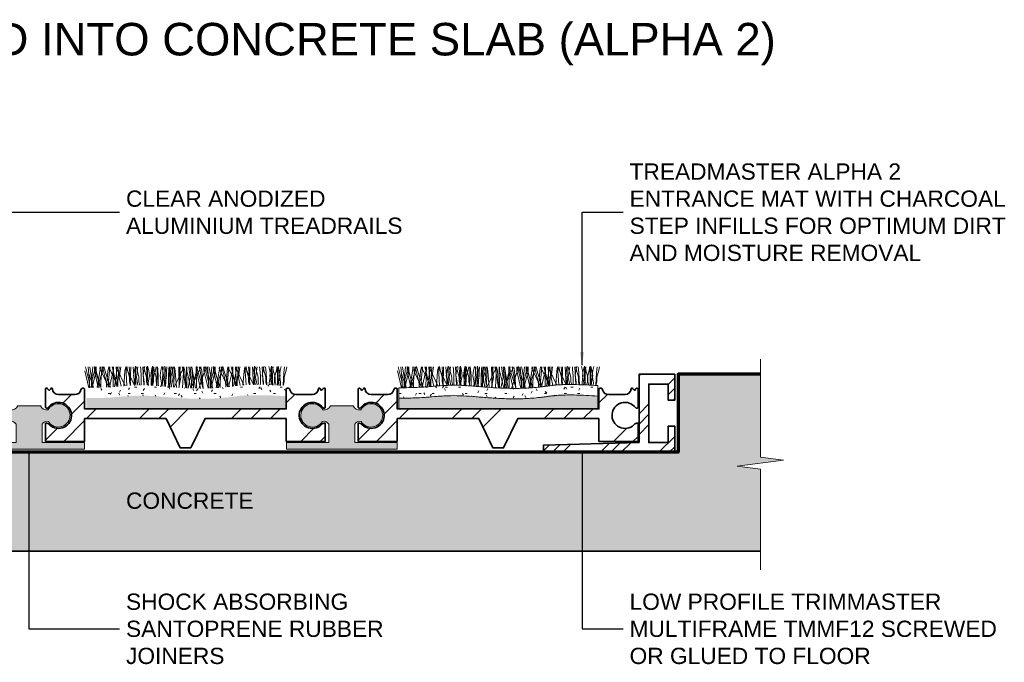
# Model space of a CAD drawing. Header units: millimetres. Extents: x -119 to 126, y -35 to 67.
# Tile 2 of 2: x -26 to 126, y -32 to 67. Entities that reach past the tile are written whole.
import ezdxf

# ---------------------------------------------------------------- set-up
doc = ezdxf.new("R2010")
doc.units = ezdxf.units.MM
for name, color, linetype, lineweight in [('FS-DETAIL', 3, 'Continuous', 35), ('FS-DETAIL-HATCH', 253, 'Continuous', 13), ('FS-DETAIL-THIN', 8, 'Continuous', 18), ('FS-DETAIL-WIDE', 4, 'Continuous', 70), ('FS-TEXT', 7, 'Continuous', 25)]:
    doc.layers.add(name, color=color, linetype=linetype, lineweight=lineweight)
doc.styles.add('Arial', font='arial.ttf', dxfattribs={"height": 2.5})
doc.dimstyles.new('Diagonal_2.5mm Arial$7', dxfattribs={"dimtxt": 2.5, "dimasz": 2, "dimexe": 2.5, "dimexo": 5, "dimgap": 1, "dimtad": 0, "dimzin": 0, "dimdsep": 46, "dimtxsty": 'Arial', "dimcen": 2, "dimdle": 4, "dimclrd": 1, "dimclre": 256, "dimclrt": 7, "dimaunit": 1, "dimadec": 0, "dimazin": 0, "dimtfac": 1, "dimtix": 1, "dimtmove": 2, "dimatfit": 3, "dimfxl": 1, "dimtvp": 1, "dimtolj": 1, "dimtzin": 0, "dimarcsym": 0})
pattern_1 = [(0, (-1470.8848, -3314.3354), (4.064, 1.016), [0.335, -2.713, 0.335, -2.713, -16.256]), (0, (-1470.8848, -3314.3354), (4.064, 1.016), [-6.096, 0.335, -5.761, 0.335, -2.713, -7.112]), (0, (-1470.8848, -3314.3354), (4.064, 1.016), [-15.24, 0.335, -1.697, 0.335, -4.745]), (120, (-1469.3608, -3313.8274), (-2.9118818, 3.01152724), [0.335, -2.713, 0.335, -2.713, -16.256]), (120, (-1469.3608, -3313.8274), (-2.9118818, 3.01152724), [-6.096, 0.335, -5.761, 0.335, -2.713, -7.112]), (120, (-1469.3608, -3313.8274), (-2.9118818, 3.01152724), [-15.24, 0.335, -1.697, 0.335, -4.745]), (240, (-1468.8528, -3311.7954), (-1.1521182, -4.02752724), [0.335, -2.713, 0.335, -2.713, -16.256]), (240, (-1468.8528, -3311.7954), (-1.1521182, -4.02752724), [-6.096, 0.335, -5.761, 0.335, -2.713, -7.112]), (240, (-1468.8528, -3311.7954), (-1.1521182, -4.02752724), [-15.24, 0.335, -1.697, 0.335, -4.745])]

# ---------------------------------------------------------------- blocks, each defined once
blk = doc.blocks.new('CARPET-H-PROFILE-ALPHA')
at = {"layer": 'FS-DETAIL-HATCH'}
for p, q in [((-43.85, -56.38), (-44.46, -53.77)), ((-43.78, -55.42), (-44.36, -53.15)), ((-43.73, -55.42), (-43.93, -53.15)), ((-43.13, -56.37), (-43.86, -54.18)), ((-43.63, -53.51), (-43.71, -53.15)), ((-43.15, -56.37), (-43.63, -53.51)), ((-43.44, -55.42), (-43.24, -53.15)), ((-43.39, -55.42), (-42.82, -53.15)), ((-43.32, -56.37), (-42.72, -53.77)), ((-42.99, -53.77), (-42.99, -53.14)), ((-42.69, -54.18), (-42.99, -53.14)), ((-42.39, -56.36), (-42.99, -53.77)), ((-42.32, -55.42), (-42.89, -53.15)), ((-42.72, -53.77), (-42.72, -53.15)), ((-41.97, -56.35), (-42.69, -54.18)), ((-42.58, -56.36), (-41.86, -54.18)), ((-42.56, -56.36), (-42.08, -53.51)), ((-42.13, -53.4), (-42.09, -53.15)), ((-40.82, -56.21), (-42.13, -53.4)), ((-42.08, -53.51), (-42, -53.15)), ((-41.98, -55.42), (-41.78, -53.15)), ((-41.86, -54.18), (-41.54, -53.1)), ((-41.16, -55.42), (-41.73, -53.15)), ((-41.23, -54.18), (-41.54, -53.1)), ((-40.53, -56.28), (-41.23, -54.18)), ((-41.12, -56.31), (-40.92, -53.81)), ((-40.92, -53.81), (-40.79, -53.15)), ((-40.82, -55.42), (-40.62, -53.15)), ((-40.68, -56.29), (-40.09, -53.77)), ((-40.67, -53.4), (-40.63, -53.15)), ((-39.36, -56.19), (-40.67, -53.4)), ((-39.69, -55.42), (-40.27, -53.15)), ((-40.09, -53.77), (-40.09, -53.15)), ((-40.03, -53.15), (-40.09, -56.25)), ((-39.91, -56.23), (-39.46, -53.51)), ((-39.44, -56.2), (-39.63, -53.15)), ((-39.51, -53.4), (-39.47, -53.15)), ((-38.24, -56.1), (-39.51, -53.4)), ((-39.46, -53.51), (-39.37, -53.15)), ((-39.36, -55.42), (-39.16, -53.15)), ((-39.16, -54.82), (-38.93, -53.15)), ((-38.48, -56.12), (-38.29, -53.81)), ((-38.29, -53.81), (-38.17, -53.16)), ((-37.99, -56.08), (-38.17, -53.16)), ((-38.04, -53.4), (-38, -53.13)), ((-36.82, -56.02), (-38.04, -53.4)), ((-37.89, -53.66), (-38, -53.13)), ((-37.59, -54.78), (-37.89, -53.66)), ((-37.62, -53.15), (-37.54, -54.11)), ((-37.54, -54.11), (-37.43, -55.91)), ((-37.4, -53.15), (-37.46, -56.05)), ((-36.83, -56.02), (-37.01, -53.15)), ((-36.96, -54.56), (-36.84, -53.73)), ((-36.84, -53.73), (-36.68, -53.08)), ((-36.68, -53.43), (-36.68, -53.08)), ((-36.68, -54.75), (-36.68, -53.43)), ((-36.53, -54.82), (-36.31, -53.15)), ((-36.43, -53.66), (-36.53, -53.15)), ((-36.13, -54.78), (-36.43, -53.66)), ((-35.91, -53.15), (-35.86, -53.55)), ((-35.86, -53.55), (-35.78, -54.6)), ((-35.37, -56), (-35.54, -53.15)), ((-35.49, -54.56), (-35.38, -53.73)), ((-35.38, -53.73), (-35.23, -53.13)), ((-35.27, -53.66), (-35.37, -53.15)), ((-34.97, -54.78), (-35.27, -53.66)), ((-34.99, -53.15), (-34.92, -54.11)), ((-34.92, -54.11), (-34.81, -55.91)), ((-34.64, -53.73), (-34.8, -53.08)), ((-34.8, -53.43), (-34.8, -53.08)), ((-34.8, -54.75), (-34.8, -53.43)), ((-34.52, -54.56), (-34.64, -53.73)), ((-34.33, -54.56), (-34.22, -53.73)), ((-34.16, -53.55), (-34.24, -54.6)), ((-34.22, -53.73), (-34.06, -53.08)), ((-34.11, -53.15), (-34.16, -53.55)), ((-34.06, -53.43), (-34.06, -53.08)), ((-34.06, -54.75), (-34.06, -53.43)), ((-33.94, -54.11), (-34.05, -55.91)), ((-33.87, -53.15), (-33.94, -54.11)), ((-33.81, -53.66), (-33.91, -53.15)), ((-33.89, -54.78), (-33.59, -53.66)), ((-33.51, -54.78), (-33.81, -53.66)), ((-33.59, -53.66), (-33.48, -53.15)), ((-33.34, -53.43), (-33.34, -53.15)), ((-33.34, -54.75), (-33.34, -53.43)), ((-33.28, -53.15), (-33.23, -53.55)), ((-33.23, -53.55), (-33.16, -54.6)), ((-32.87, -54.56), (-32.76, -53.73)), ((-32.76, -53.73), (-32.61, -53.13)), ((-32.48, -54.11), (-32.59, -55.91)), ((-32.33, -54.82), (-32.55, -53.15)), ((-32.4, -53.15), (-32.48, -54.11)), ((-32.01, -53.73), (-32.18, -53.08)), ((-32.18, -53.43), (-32.18, -53.08)), ((-32.18, -54.75), (-32.18, -53.43)), ((-32.04, -56.2), (-31.85, -53.15)), ((-31.9, -54.56), (-32.01, -53.73)), ((-31.54, -53.55), (-31.61, -54.6)), ((-31.49, -53.15), (-31.54, -53.55)), ((-31.45, -53.15), (-31.39, -56.25)), ((-31.31, -54.11), (-31.43, -55.91)), ((-31.24, -53.15), (-31.31, -54.11)), ((-31.26, -54.78), (-30.96, -53.66)), ((-30.86, -54.82), (-31.08, -53.15)), ((-30.96, -53.66), (-30.86, -53.15)), ((-30.71, -53.43), (-30.71, -53.15)), ((-30.71, -54.75), (-30.71, -53.43)), ((-30.56, -53.81), (-30.69, -53.15)), ((-30.66, -56.21), (-29.35, -53.4)), ((-30.36, -56.33), (-30.56, -53.81)), ((-29.99, -53.15), (-29.93, -56.25)), ((-29.85, -54.11), (-29.96, -55.91)), ((-29.7, -54.82), (-29.92, -53.15)), ((-29.78, -53.15), (-29.85, -54.11)), ((-29.4, -53.51), (-29.48, -53.15)), ((-29.42, -56.36), (-29.23, -53.16)), ((-28.92, -56.42), (-29.4, -53.51)), ((-29.35, -53.4), (-29.39, -53.15)), ((-29.1, -53.81), (-29.23, -53.16)), ((-28.89, -56.42), (-29.1, -53.81)), ((-28.83, -53.15), (-28.76, -56.25)), ((-28.76, -53.77), (-28.76, -53.15)), ((-28.14, -56.45), (-28.76, -53.77)), ((-28.24, -54.82), (-28.46, -53.15)), ((-28.04, -55.42), (-28.24, -53.15)), ((-27.94, -53.81), (-28.07, -53.15)), ((-28.04, -56.21), (-26.72, -53.4)), ((-27.94, -53.51), (-28.02, -53.15)), ((-27.45, -56.43), (-27.94, -53.51)), ((-27.73, -56.46), (-27.94, -53.81)), ((-27.7, -55.42), (-27.12, -53.15)), ((-27.36, -53.15), (-27.3, -56.25)), ((-27.3, -53.77), (-27.3, -53.14)), ((-27, -54.18), (-27.3, -53.14)), ((-26.67, -56.48), (-27.3, -53.77)), ((-26.24, -56.48), (-27, -54.18)), ((-26.93, -56.48), (-26.16, -54.18)), ((-26.78, -53.51), (-26.86, -53.15)), ((-26.29, -56.43), (-26.78, -53.51)), ((-26.72, -53.4), (-26.77, -53.15)), ((-26.48, -53.81), (-26.6, -53.15)), ((-26.26, -56.48), (-26.48, -53.81)), ((-26.16, -54.18), (-25.85, -53.1)), ((-26.14, -53.77), (-26.14, -53.15)), ((-25.51, -56.47), (-26.14, -53.77)), ((-25.46, -55.42), (-26.04, -53.15)), ((-25.54, -54.18), (-25.85, -53.1)), ((-25.41, -55.42), (-25.61, -53.15)), ((-24.79, -56.44), (-25.54, -54.18)), ((-25.31, -53.51), (-25.39, -53.15)), ((-24.83, -56.43), (-25.31, -53.51)), ((-25.13, -55.42), (-24.93, -53.15)), ((-25.07, -55.42), (-24.5, -53.15)), ((-25.02, -56.45), (-24.4, -53.77)), ((-24.68, -53.77), (-24.68, -53.14)), ((-24.38, -54.18), (-24.68, -53.14)), ((-24.06, -56.4), (-24.68, -53.77)), ((-24, -55.42), (-24.58, -53.15)), ((-24.4, -53.77), (-24.4, -53.15)), ((-23.65, -56.37), (-24.38, -54.18)), ((-24.28, -56.41), (-23.54, -54.18)), ((-24.25, -56.41), (-23.76, -53.51)), ((-23.81, -53.4), (-23.77, -53.15)), ((-22.5, -56.21), (-23.81, -53.4)), ((-23.76, -53.51), (-23.68, -53.15)), ((-23.66, -55.42), (-23.46, -53.15)), ((-23.54, -54.18), (-23.22, -53.1)), ((-22.84, -55.42), (-23.41, -53.15)), ((-22.91, -54.18), (-23.22, -53.1)), ((-22.23, -56.23), (-22.91, -54.18)), ((-22.8, -56.29), (-22.6, -53.81)), ((-22.6, -53.81), (-22.47, -53.15)), ((-22.5, -55.42), (-22.3, -53.15)), ((-22.35, -53.4), (-22.31, -53.15)), ((-22.35, -56.24), (-21.77, -53.77)), ((-21.1, -56.08), (-22.33, -53.45)), ((-21.38, -55.42), (-21.95, -53.15)), ((-21.77, -53.77), (-21.77, -53.15)), ((-21.71, -53.15), (-21.77, -56.17)), ((-21.58, -56.15), (-21.14, -53.51)), ((-21.13, -56.09), (-21.31, -53.15)), ((-21.19, -53.4), (-21.15, -53.15)), ((-19.99, -55.97), (-21.19, -53.4)), ((-21.14, -53.51), (-21.05, -53.15)), ((-21.04, -55.42), (-20.84, -53.15)), ((-20.84, -54.82), (-20.62, -53.15)), ((-20.15, -55.99), (-19.97, -53.81)), ((-19.97, -53.81), (-19.85, -53.16)), ((-19.68, -55.95), (-19.85, -53.16)), ((-19.73, -53.4), (-19.68, -53.13)), ((-18.55, -55.91), (-19.73, -53.4)), ((-19.58, -53.66), (-19.68, -53.13)), ((-19.28, -54.78), (-19.58, -53.66)), ((-19.3, -53.15), (-19.22, -54.11)), ((-19.22, -54.11), (-19.11, -55.91)), ((-19.09, -53.15), (-19.14, -55.91)), ((-18.52, -55.91), (-18.69, -53.15)), ((-18.64, -54.56), (-18.53, -53.73)), ((-18.53, -53.73), (-18.36, -53.08)), ((-18.36, -53.43), (-18.36, -53.08)), ((-18.36, -54.75), (-18.36, -53.43)), ((-18.11, -53.66), (-18.22, -53.15)), ((-18.21, -54.82), (-17.99, -53.15)), ((-17.81, -54.78), (-18.11, -53.66)), ((-17.59, -53.15), (-17.54, -53.55)), ((-17.54, -53.55), (-17.46, -54.6)), ((-17.05, -55.9), (-17.22, -53.15)), ((-17.18, -54.56), (-17.06, -53.73)), ((-17.06, -53.73), (-16.91, -53.13)), ((-16.95, -53.66), (-17.05, -53.15)), ((-16.65, -54.78), (-16.95, -53.66)), ((-16.67, -53.15), (-16.6, -54.11)), ((-16.6, -54.11), (-16.49, -55.91)), ((-16.03, -53.73), (-16.18, -53.13)), ((-15.92, -54.56), (-16.03, -53.73)), ((-16.01, -54.56), (-15.9, -53.73)), ((-15.9, -53.73), (-15.74, -53.08)), ((-15.74, -53.43), (-15.74, -53.08)), ((-15.74, -54.75), (-15.74, -53.43)), ((-15.55, -53.55), (-15.63, -54.6)), ((-15.49, -53.66), (-15.59, -53.15)), ((-15.5, -53.15), (-15.55, -53.55)), ((-15.19, -54.78), (-15.49, -53.66)), ((-15.28, -54.78), (-14.98, -53.66)), ((-14.98, -53.66), (-14.88, -53.15)), ((-14.96, -53.15), (-14.91, -53.55)), ((-14.91, -53.55), (-14.84, -54.6)), ((-14.73, -53.43), (-14.73, -53.08)), ((-14.57, -53.73), (-14.73, -53.08)), ((-14.73, -54.75), (-14.73, -53.43)), ((-14.45, -54.56), (-14.57, -53.73)), ((-14.55, -54.56), (-14.44, -53.73)), ((-14.44, -53.73), (-14.29, -53.13)), ((-13.87, -54.11), (-13.98, -55.91)), ((-13.79, -53.15), (-13.87, -54.11)), ((-13.82, -54.78), (-13.52, -53.66)), ((-13.52, -53.66), (-13.41, -53.15)), ((-43.7, -56.38), (-43.78, -55.42)), ((-43.73, -56.38), (-43.73, -55.42)), ((-43.48, -56.37), (-43.39, -55.42)), ((-43.44, -56.37), (-43.44, -55.42)), ((-42.24, -56.36), (-42.32, -55.42)), ((-41.98, -56.35), (-41.98, -55.42)), ((-41.08, -56.31), (-41.16, -55.42)), ((-40.82, -56.3), (-40.82, -55.42)), ((-39.62, -56.21), (-39.69, -55.42)), ((-39.36, -56.19), (-39.36, -55.42)), ((-38.88, -56.15), (-39.16, -54.82)), ((-37.59, -55.46), (-37.59, -54.78)), ((-37.43, -56.05), (-37.59, -55.46)), ((-37.43, -55.91), (-37.44, -56.05)), ((-36.84, -55.08), (-36.96, -54.56)), ((-36.77, -55.61), (-36.84, -55.08)), ((-36.81, -56.02), (-36.77, -55.61)), ((-36.6, -56.01), (-36.68, -54.75)), ((-36.29, -56.01), (-36.53, -54.82)), ((-36.13, -55.46), (-36.13, -54.78)), ((-35.98, -56), (-36.13, -55.46)), ((-35.78, -54.6), (-35.78, -55.8)), ((-35.78, -55.8), (-35.78, -56)), ((-35.38, -55.08), (-35.49, -54.56)), ((-35.31, -55.61), (-35.38, -55.08)), ((-35.34, -56), (-35.31, -55.61)), ((-34.97, -55.46), (-34.97, -54.78)), ((-34.81, -56.01), (-34.97, -55.46)), ((-34.88, -56.01), (-34.8, -54.75)), ((-34.81, -55.91), (-34.81, -56.01)), ((-34.71, -55.61), (-34.64, -55.08)), ((-34.67, -56.02), (-34.71, -55.61)), ((-34.64, -55.08), (-34.52, -54.56)), ((-34.22, -55.08), (-34.33, -54.56)), ((-34.24, -54.6), (-34.24, -55.8)), ((-34.24, -55.8), (-34.24, -56.04)), ((-34.14, -55.61), (-34.22, -55.08)), ((-34.18, -56.04), (-34.14, -55.61)), ((-33.98, -56.05), (-34.06, -54.75)), ((-34.05, -56.05), (-33.89, -55.46)), ((-34.05, -55.91), (-34.04, -56.05)), ((-33.89, -55.46), (-33.89, -54.78)), ((-33.51, -55.46), (-33.51, -54.78)), ((-33.33, -56.1), (-33.51, -55.46)), ((-33.42, -56.09), (-33.34, -54.75)), ((-33.16, -54.6), (-33.16, -55.8)), ((-33.16, -55.8), (-33.15, -56.11)), ((-32.76, -55.08), (-32.87, -54.56)), ((-32.68, -55.61), (-32.76, -55.08)), ((-32.73, -56.14), (-32.68, -55.61)), ((-32.6, -56.15), (-32.33, -54.82)), ((-32.59, -55.91), (-32.57, -56.15)), ((-32.26, -56.18), (-32.18, -54.75)), ((-32.09, -55.61), (-32.01, -55.08)), ((-32.03, -56.2), (-32.09, -55.61)), ((-32.01, -55.08), (-31.9, -54.56)), ((-31.61, -55.8), (-31.62, -56.23)), ((-31.61, -54.6), (-31.61, -55.8)), ((-31.48, -56.24), (-31.26, -55.46)), ((-31.43, -55.91), (-31.4, -56.25)), ((-31.26, -55.46), (-31.26, -54.78)), ((-31.16, -56.27), (-30.86, -54.82)), ((-30.81, -56.3), (-30.71, -54.75)), ((-30.02, -56.35), (-29.7, -54.82)), ((-29.96, -55.91), (-29.93, -56.36)), ((-28.57, -56.44), (-28.24, -54.82)), ((-28.04, -56.45), (-28.04, -55.42)), ((-27.79, -56.46), (-27.7, -55.42)), ((-25.37, -56.46), (-25.46, -55.42)), ((-25.41, -56.46), (-25.41, -55.42)), ((-25.17, -56.46), (-25.07, -55.42)), ((-25.13, -56.46), (-25.13, -55.42)), ((-23.92, -56.39), (-24, -55.42)), ((-23.66, -56.37), (-23.66, -55.42)), ((-22.76, -56.29), (-22.84, -55.42)), ((-22.5, -56.26), (-22.5, -55.42)), ((-21.31, -56.11), (-21.38, -55.42)), ((-21.04, -56.08), (-21.04, -55.42)), ((-20.59, -56.02), (-20.84, -54.82)), ((-19.28, -55.46), (-19.28, -54.78)), ((-19.15, -55.91), (-19.28, -55.46)), ((-18.53, -55.08), (-18.64, -54.56)), ((-18.45, -55.61), (-18.53, -55.08)), ((-18.48, -55.91), (-18.45, -55.61)), ((-18.29, -55.91), (-18.36, -54.75)), ((-17.99, -55.91), (-18.21, -54.82)), ((-17.81, -55.46), (-17.81, -54.78)), ((-17.69, -55.9), (-17.81, -55.46)), ((-17.46, -54.6), (-17.46, -55.8)), ((-17.46, -55.8), (-17.46, -55.9)), ((-17.06, -55.08), (-17.18, -54.56)), ((-16.99, -55.61), (-17.06, -55.08)), ((-17.01, -55.9), (-16.99, -55.61)), ((-16.65, -55.46), (-16.65, -54.78)), ((-16.52, -55.92), (-16.65, -55.46)), ((-16.49, -55.91), (-16.49, -55.92)), ((-16.1, -55.61), (-16.03, -55.08)), ((-16.07, -55.94), (-16.1, -55.61)), ((-16.03, -55.08), (-15.92, -54.56)), ((-15.9, -55.08), (-16.01, -54.56)), ((-15.83, -55.61), (-15.9, -55.08)), ((-15.86, -55.95), (-15.83, -55.61)), ((-15.66, -55.96), (-15.74, -54.75)), ((-15.63, -54.6), (-15.63, -55.8)), ((-15.63, -55.8), (-15.63, -55.97)), ((-15.42, -55.98), (-15.28, -55.46)), ((-15.28, -55.46), (-15.28, -54.78)), ((-15.19, -55.46), (-15.19, -54.78)), ((-15.04, -56), (-15.19, -55.46)), ((-14.84, -54.6), (-14.84, -55.8)), ((-14.84, -55.8), (-14.83, -56.01)), ((-14.8, -56.01), (-14.73, -54.75)), ((-14.64, -55.61), (-14.57, -55.08)), ((-14.6, -56.02), (-14.64, -55.61)), ((-14.57, -55.08), (-14.45, -54.56)), ((-14.44, -55.08), (-14.55, -54.56)), ((-14.36, -55.61), (-14.44, -55.08)), ((-14.4, -56.03), (-14.36, -55.61)), ((-13.98, -56.05), (-13.82, -55.46)), ((-13.98, -55.91), (-13.97, -56.05)), ((-13.82, -55.46), (-13.82, -54.78)), ((-40.82, -56.3), (-40.82, -56.21)), ((-30.66, -56.31), (-30.66, -56.21)), ((-29.93, -56.25), (-29.93, -56.36)), ((-29.43, -56.39), (-29.42, -56.36)), ((-28.76, -56.25), (-28.77, -56.43)), ((-28.04, -56.45), (-28.04, -56.21)), ((-27.46, -56.47), (-27.45, -56.43)), ((-27.3, -56.25), (-27.31, -56.47)), ((-26.3, -56.48), (-26.29, -56.43)), ((-22.5, -56.26), (-22.5, -56.21))]:
    blk.add_line(p, q, dxfattribs=at)

msp = doc.modelspace()

# ---------------------------------------------------------------- hatches: boundary and pattern name
at = {"layer": 'FS-DETAIL-HATCH'}
h = msp.add_hatch(dxfattribs=at)
h.set_pattern_fill('FP_2', color=256, style=0, pattern_type=2)
h.set_pattern_definition([(50, (-1470.885, -3314.3354), (7.174375, -0.628683), [0.75, -8.25]), (100.45, (-1470.285, -3314.3884), (5.785598, 6.893719), [0.64, -7.01]), (46.18, (-1470.885, -3312.335), (10.672662, -1.655812), [1.125, -12.375]), (96.64, (-1469.995, -3312.475), (9.346212, 9.742055), [0.956, -10.517]), (351.184, (-1470.885, -3312.335), (9.346443, 9.74164), [0.9, -9.9]), (21, (-1469.885, -3312.8354), (5.969341, -4.026198), [0.75, -8.25]), (326, (-1469.885, -3312.8354), (2.432792, 7.2513), [0.6, -6.6]), (71.451, (-1469.388, -3313.1704), (8.402601, 3.225564), [0.637, -7.011]), (37.5, (-1470.8848, -3314.3354), (0.1215986, 3.3289385), [0.025, -6.52, 0.025, -6.7, -6.65]), (37.5, (-1470.8848, -3314.3354), (0.1215986, 3.3289385), [-13.27, 0.025, -6.625]), (7.5, (-1470.8848, -3314.3354), (2.6306954, 3.944117), [0.025, -3.82, 0.025, -6.37, -2.55]), (7.5, (-1470.8848, -3314.3354), (2.6306954, 3.944117), [-10.24, 0.025, -2.525]), (327.5, (-1473.1148, -3314.3354), (5.337887, -0.2253338), [0.025, -2.5, 0.025, -7.8, -10.375]), (327.5, (-1473.1148, -3314.3354), (5.337887, -0.2253338), [-10.35, 0.025, -10.35]), (317.5, (-1474.115, -3314.3354), (5.831567, 1.00132), [0.025, -3.25, 0.025, -5.18, -7.375]), (317.5, (-1474.115, -3314.3354), (5.831567, 1.00132), [-8.48, 0.025, -7.35])])
h.paths.add_polyline_path([(38.432, -15.224), (88.344, -15.224), (88.344, -2.593), (84.789, -2.141), (91.9, -1.238), (88.344, -0.786), (88.344, 11.984), (75.571, 11.984), (75.571, 0), (75.188, 0), (75.188, -0.016), (54.988, -0.016), (54.988, 0), (-55.019, 0), (-55.019, -0.016), (-75.219, -0.016), (-75.219, 0), (-75.528, 0), (-75.528, 11.984), (-90.88, 11.984), (-90.88, -0.786), (-87.325, -1.238), (-94.436, -2.141), (-90.88, -2.593), (-90.88, -15.224), (1.234, -15.224)])
h = msp.add_hatch(dxfattribs=at)
h.set_pattern_fill('FP_3', color=256, style=0, pattern_type=2)
h.set_pattern_definition([(45, (-1470.885, -3314.3354), (-4.490128, 4.490128), []), (45, (-1469.298, -3314.3354), (9e-16, 8.980256), []), (45, (-1472.472, -3314.3354), (9e-16, 8.980256), [])])
h.paths.add_polyline_path([(54.988, -0.016), (75.188, -0.016), (75.188, 3.984), (74.188, 3.984), (74.188, 1.484), (71.188, 1.484), (71.188, 10.484), (74.188, 10.484), (74.188, 7.984), (75.188, 7.984), (75.188, 11.984), (69.688, 11.984), (69.688, 1.503), (54.988, 1.058)], flags=0)
at = {"layer": 'FS-DETAIL-HATCH', "lineweight": 18}
h = msp.add_hatch(dxfattribs=at)
h.set_pattern_fill('FP_1', color=256, style=0, pattern_type=2)
h.set_pattern_definition([(45, (-1489.888, -3330.254), (14.142136, -9e-16), [20, 0]), (45, (-1486.888, -3330.254), (14.142136, -9e-16), [20, 0]), (45, (-1483.888, -3330.254), (14.142136, -9e-16), [20, 0])])
h.paths.add_polyline_path([(0.798, 0.659), (2.985, 5.159), (15.467, 5.159), (15.467, 1.659), (21.467, 1.659), (21.467, 4.459), (21.326, 4.476), (21.185, 4.458), (21.053, 4.405), (20.939, 4.322), (20.848, 4.213), (20.439, 3.911), (19.968, 3.723), (19.464, 3.659), (18.96, 3.724), (18.489, 3.914), (18.082, 4.217), (17.763, 4.612), (17.554, 5.075), (17.469, 5.575), (17.512, 6.081), (17.681, 6.56), (17.965, 6.98), (18.347, 7.316), (18.8, 7.545), (19.296, 7.652), (19.803, 7.631), (20.289, 7.482), (20.722, 7.216), (21.16, 6.775), (21.215, 6.755), (21.272, 6.749), (21.33, 6.758), (21.383, 6.78), (21.43, 6.814), (21.467, 6.859), (21.467, 9.759), (21.409, 9.825), (21.328, 9.856), (21.241, 9.846), (21.202, 9.825), (20.9, 9.489), (20.628, 9.823), (20.559, 9.848), (20.486, 9.836), (20.455, 9.817), (20.412, 9.757), (20.374, 9.52), (20.276, 9.3), (20.124, 9.113), (19.93, 8.972), (19.706, 8.885), (19.467, 8.859), (16.955, 8.859), (16.744, 8.878), (16.543, 8.944), (16.361, 9.052), (16.208, 9.199), (16.091, 9.376), (15.963, 9.726), (15.908, 9.787), (15.841, 9.832), (15.764, 9.858), (15.683, 9.864), (15.603, 9.849), (15.529, 9.815), (15.467, 9.763), (15.467, 6.659), (-15.533, 6.659), (-15.533, 9.763), (-15.596, 9.815), (-15.669, 9.849), (-15.749, 9.864), (-15.83, 9.858), (-15.907, 9.832), (-15.975, 9.787), (-16.029, 9.726), (-16.069, 9.642), (-16.084, 9.575), (-16.158, 9.376), (-16.274, 9.199), (-16.427, 9.052), (-16.609, 8.944), (-16.811, 8.878), (-17.022, 8.859), (-19.533, 8.859), (-19.772, 8.885), (-19.996, 8.972), (-20.191, 9.113), (-20.342, 9.3), (-20.44, 9.52), (-20.478, 9.757), (-20.521, 9.817), (-20.588, 9.847), (-20.662, 9.84), (-20.694, 9.823), (-20.966, 9.489), (-21.269, 9.825), (-21.35, 9.856), (-21.437, 9.846), (-21.476, 9.825), (-21.533, 9.759), (-21.533, 6.859), (-21.496, 6.814), (-21.45, 6.78), (-21.396, 6.758), (-21.339, 6.749), (-21.257, 6.764), (-21.227, 6.775), (-21.158, 6.83), (-21.128, 6.862), (-20.788, 7.216), (-20.355, 7.482), (-19.87, 7.631), (-19.363, 7.652), (-18.866, 7.545), (-18.404, 7.308), (-18.032, 6.98), (-17.747, 6.56), (-17.578, 6.081), (-17.535, 5.575), (-17.621, 5.075), (-17.829, 4.612), (-18.148, 4.217), (-18.556, 3.914), (-19.027, 3.724), (-19.53, 3.659), (-20.034, 3.723), (-20.522, 3.923), (-20.914, 4.213), (-21.005, 4.322), (-21.158, 4.42), (-21.252, 4.458), (-21.392, 4.476), (-21.533, 4.459), (-21.533, 1.659), (-15.533, 1.659), (-15.533, 5.159), (-3.015, 5.159), (-0.828, 0.659)], flags=0)
at = {"layer": 'FS-DETAIL-HATCH'}
h = msp.add_hatch(dxfattribs=at)
h.set_pattern_fill('FP_4', color=256, style=0, pattern_type=2)
h.set_pattern_definition(pattern_1)
h.paths.add_polyline_path([(2.639, 8.208), (3.798, 8.232), (4.946, 8.292), (6.075, 8.387), (7.175, 8.516), (8.31, 8.667), (9.798, 8.781), (12.006, 8.79), (15.303, 8.628), (15.303, 10.232), (12.006, 10.394), (9.798, 10.384), (8.31, 10.271), (7.175, 10.12), (6.075, 9.99), (4.946, 9.895), (3.798, 9.835), (2.639, 9.811), (1.234, 9.83), (0.333, 9.861), (-0.79, 9.922), (-2.927, 10.084), (-4.914, 10.237), (-5.869, 10.284), (-6.828, 10.299), (-7.835, 10.279), (-8.936, 10.218), (-11.452, 10.021), (-12.794, 9.949), (-14.112, 9.921), (-15.286, 9.917), (-15.286, 8.314), (-14.112, 8.318), (-12.794, 8.346), (-11.452, 8.418), (-8.936, 8.614), (-7.835, 8.675), (-6.828, 8.696), (-5.869, 8.68), (-4.914, 8.634), (-2.927, 8.481), (-0.79, 8.319), (0.333, 8.258), (1.481, 8.219)], flags=0)
at = {"layer": 'FS-DETAIL-HATCH', "lineweight": 18}
h = msp.add_hatch(dxfattribs=at)
h.set_pattern_fill('FP_1', color=256, style=0, pattern_type=2)
h.set_pattern_definition([(45, (-1441.822, -3330.254), (14.142136, -9e-16), [20, 0]), (45, (-1438.822, -3330.254), (14.142136, -9e-16), [20, 0]), (45, (-1435.822, -3330.254), (14.142136, -9e-16), [20, 0])])
h.paths.add_polyline_path([(48.863, 0.659), (51.05, 5.159), (63.532, 5.159), (63.532, 1.659), (69.532, 1.659), (69.532, 4.459), (69.391, 4.476), (69.25, 4.458), (69.119, 4.405), (69.004, 4.322), (68.913, 4.213), (68.504, 3.911), (68.033, 3.723), (67.529, 3.659), (67.026, 3.724), (66.555, 3.914), (66.147, 4.217), (65.828, 4.612), (65.619, 5.075), (65.534, 5.575), (65.577, 6.081), (65.746, 6.56), (66.031, 6.98), (66.412, 7.316), (66.865, 7.545), (67.361, 7.652), (67.869, 7.631), (68.354, 7.482), (68.787, 7.216), (69.225, 6.775), (69.28, 6.755), (69.338, 6.749), (69.395, 6.758), (69.449, 6.78), (69.495, 6.814), (69.532, 6.859), (69.532, 9.759), (69.475, 9.825), (69.393, 9.856), (69.306, 9.846), (69.268, 9.825), (68.965, 9.489), (68.693, 9.823), (68.624, 9.848), (68.552, 9.836), (68.52, 9.817), (68.477, 9.757), (68.439, 9.52), (68.341, 9.3), (68.189, 9.113), (67.995, 8.972), (67.771, 8.885), (67.532, 8.859), (65.02, 8.859), (64.809, 8.878), (64.608, 8.944), (64.426, 9.052), (64.273, 9.199), (64.156, 9.376), (64.028, 9.726), (63.974, 9.787), (63.906, 9.832), (63.829, 9.858), (63.748, 9.864), (63.668, 9.849), (63.594, 9.815), (63.532, 9.763), (63.532, 6.659), (32.532, 6.659), (32.532, 9.763), (32.47, 9.815), (32.396, 9.849), (32.316, 9.864), (32.235, 9.858), (32.158, 9.832), (32.09, 9.787), (32.036, 9.726), (31.996, 9.642), (31.982, 9.575), (31.908, 9.376), (31.791, 9.199), (31.638, 9.052), (31.456, 8.944), (31.255, 8.878), (31.044, 8.859), (28.532, 8.859), (28.293, 8.885), (28.069, 8.972), (27.875, 9.113), (27.723, 9.3), (27.625, 9.52), (27.587, 9.757), (27.544, 9.817), (27.477, 9.847), (27.404, 9.84), (27.371, 9.823), (27.099, 9.489), (26.796, 9.825), (26.715, 9.856), (26.628, 9.846), (26.589, 9.825), (26.532, 9.759), (26.532, 6.859), (26.569, 6.814), (26.615, 6.78), (26.669, 6.758), (26.726, 6.749), (26.808, 6.764), (26.839, 6.775), (26.907, 6.83), (26.937, 6.862), (27.277, 7.216), (27.71, 7.482), (28.195, 7.631), (28.703, 7.652), (29.199, 7.545), (29.661, 7.308), (30.033, 6.98), (30.318, 6.56), (30.487, 6.081), (30.53, 5.575), (30.445, 5.075), (30.236, 4.612), (29.917, 4.217), (29.509, 3.914), (29.038, 3.724), (28.535, 3.659), (28.031, 3.723), (27.544, 3.923), (27.151, 4.213), (27.06, 4.322), (26.907, 4.42), (26.814, 4.458), (26.673, 4.476), (26.532, 4.459), (26.532, 1.659), (32.532, 1.659), (32.532, 5.159), (45.05, 5.159), (47.237, 0.659)], flags=0)
at = {"layer": 'FS-DETAIL-HATCH'}
h = msp.add_hatch(dxfattribs=at)
h.set_pattern_fill('FP_4', color=256, style=0, pattern_type=2)
h.set_pattern_definition(pattern_1)
h.paths.add_polyline_path([(50.704, 8.208), (51.863, 8.232), (53.011, 8.292), (54.14, 8.387), (55.24, 8.516), (56.376, 8.667), (57.863, 8.781), (60.071, 8.79), (63.368, 8.628), (63.368, 10.232), (60.071, 10.394), (57.863, 10.384), (56.376, 10.271), (55.24, 10.12), (54.14, 9.99), (53.011, 9.895), (51.863, 9.835), (50.704, 9.811), (49.546, 9.822), (48.399, 9.861), (47.275, 9.922), (45.139, 10.084), (43.151, 10.237), (42.196, 10.284), (41.237, 10.299), (40.23, 10.279), (39.129, 10.218), (36.614, 10.021), (35.272, 9.949), (33.953, 9.921), (32.78, 9.917), (32.78, 8.314), (33.953, 8.318), (35.272, 8.346), (36.614, 8.418), (39.129, 8.614), (40.23, 8.675), (41.237, 8.696), (42.196, 8.68), (43.151, 8.634), (45.139, 8.481), (47.275, 8.319), (48.399, 8.258), (49.546, 8.219)], flags=0)
for points in [[(-2.927, 6.736), (15.303, 6.736), (15.303, 8.628), (13.118, 8.736), (9.206, 8.736), (8.31, 8.667), (7.175, 8.516), (6.075, 8.387), (4.946, 8.292), (3.798, 8.232), (2.639, 8.208), (1.234, 8.227), (0.333, 8.258), (-0.79, 8.319), (-2.927, 8.481), (-4.914, 8.634), (-5.869, 8.68), (-6.828, 8.696), (-8.066, 8.662), (-8.936, 8.614), (-11.452, 8.418), (-12.794, 8.346), (-14.112, 8.318), (-15.286, 8.314), (-15.286, 6.736), (-3.936, 6.736)], [(32.78, 6.736), (63.368, 6.736), (63.368, 8.628), (61.183, 8.736), (57.271, 8.736), (56.376, 8.667), (55.24, 8.516), (54.14, 8.387), (53.011, 8.292), (51.863, 8.232), (50.704, 8.208), (49.546, 8.219), (48.399, 8.258), (47.275, 8.319), (45.139, 8.481), (43.151, 8.634), (42.196, 8.68), (41.237, 8.696), (40.23, 8.675), (39.129, 8.614), (36.614, 8.418), (35.272, 8.346), (33.782, 8.317), (32.78, 8.314)], [(-15.562, 0.468), (-15.562, 1.468), (-22.066, 1.468), (-22.066, 4.291), (-21.964, 4.455), (-21.826, 4.589), (-21.659, 4.686), (-21.473, 4.74), (-21.281, 4.747), (-21.092, 4.708), (-20.809, 4.36), (-20.45, 4.093), (-20.036, 3.923), (-19.592, 3.861), (-19.147, 3.91), (-18.728, 4.068), (-18.361, 4.324), (-18.068, 4.663), (-17.869, 5.064), (-17.775, 5.512), (-17.791, 5.949), (-17.918, 6.379), (-18.147, 6.764), (-18.463, 7.08), (-18.849, 7.308), (-19.278, 7.434), (-19.726, 7.45), (-20.163, 7.355), (-20.564, 7.155), (-20.903, 6.862), (-21.158, 6.495), (-21.439, 6.503), (-21.709, 6.577), (-21.955, 6.712), (-22.161, 6.902), (-22.317, 7.135), (-25.814, 7.135), (-25.97, 6.902), (-26.177, 6.712), (-26.422, 6.577), (-26.693, 6.503), (-26.973, 6.495), (-27.229, 6.862), (-27.568, 7.155), (-27.968, 7.355), (-28.406, 7.45), (-28.853, 7.434), (-29.283, 7.308), (-29.668, 7.08), (-29.985, 6.764), (-30.214, 6.379), (-30.341, 5.949), (-30.357, 5.502), (-30.263, 5.064), (-30.063, 4.663), (-29.771, 4.324), (-29.404, 4.068), (-28.985, 3.91), (-28.539, 3.861), (-28.096, 3.923), (-27.682, 4.093), (-27.322, 4.36), (-27.04, 4.708), (-26.851, 4.747), (-26.658, 4.74), (-26.473, 4.686), (-26.306, 4.589), (-26.168, 4.455), (-26.066, 4.291), (-26.066, 1.468), (-32.57, 1.468), (-32.57, 0.468), (-17.366, 0.468)], [(15.495, 0.468), (32.503, 0.468), (32.503, 1.468), (25.999, 1.468), (25.999, 4.291), (26.101, 4.455), (26.24, 4.589), (26.406, 4.686), (26.592, 4.74), (26.785, 4.747), (26.973, 4.708), (27.256, 4.36), (27.615, 4.093), (28.03, 3.923), (28.473, 3.861), (28.918, 3.91), (29.337, 4.068), (29.704, 4.324), (29.997, 4.663), (30.196, 5.064), (30.29, 5.512), (30.274, 5.949), (30.147, 6.379), (29.919, 6.764), (29.602, 7.08), (29.217, 7.308), (28.787, 7.434), (28.339, 7.45), (27.902, 7.355), (27.501, 7.155), (27.163, 6.862), (26.907, 6.495), (26.626, 6.503), (26.356, 6.577), (26.11, 6.712), (25.904, 6.902), (25.748, 7.135), (22.251, 7.135), (22.095, 6.902), (21.888, 6.712), (21.643, 6.577), (21.372, 6.503), (21.092, 6.495), (20.836, 6.862), (20.498, 7.155), (20.097, 7.355), (19.659, 7.45), (19.212, 7.434), (18.782, 7.308), (18.397, 7.08), (18.08, 6.764), (17.851, 6.379), (17.725, 5.949), (17.708, 5.502), (17.802, 5.064), (18.002, 4.663), (18.294, 4.324), (18.662, 4.068), (19.081, 3.91), (19.526, 3.861), (19.969, 3.923), (20.383, 4.093), (20.743, 4.36), (21.025, 4.708), (21.214, 4.747), (21.407, 4.74), (21.592, 4.686), (21.759, 4.589), (21.898, 4.455), (21.999, 4.291), (21.999, 1.468), (15.495, 1.468), (15.495, 1.383)]]:
    msp.add_hatch(color=256, dxfattribs=at).paths.add_polyline_path(points, flags=0)

# ---------------------------------------------------------------- linework, layer by layer
at = {"layer": 'FS-DETAIL'}
msp.add_lwpolyline([(74.188, 3.984), (74.188, 1.484), (71.188, 1.484), (71.188, 10.484), (74.188, 10.484), (74.188, 7.984), (75.188, 7.984), (75.188, 11.984), (69.688, 11.984), (69.688, 1.503), (54.988, 1.058), (54.988, -0.016), (75.188, -0.016), (75.188, 3.984)], close=True, dxfattribs=at)
at = {"layer": 'FS-DETAIL', "flags": 128}
for points in [[(-15.533, 9.763), (-15.533, 6.659), (15.467, 6.659), (15.467, 9.763, -0.6495569), (16.017, 9.575, 0.3507355), (16.955, 8.859), (19.467, 8.859, 0.4118059), (20.412, 9.757, -0.667183), (20.675, 9.766), (20.9, 9.489), (21.145, 9.76, -0.609352), (21.467, 9.759), (21.467, 6.859, -0.5370451), (21.073, 6.85, 2.6436192), (20.848, 4.213, -0.3215119), (21.467, 4.459), (21.467, 1.659), (15.467, 1.659), (15.467, 5.159), (2.985, 5.159), (0.798, 0.659), (-0.828, 0.659), (-3.015, 5.159), (-15.533, 5.159), (-15.533, 1.659), (-21.533, 1.659), (-21.533, 4.459, -0.3215119), (-20.914, 4.213, 2.6436192), (-21.14, 6.85, -0.5370451), (-21.533, 6.859), (-21.533, 9.759, -0.609352), (-21.211, 9.76), (-20.966, 9.489), (-20.741, 9.766, -0.667183), (-20.478, 9.757, 0.4118059), (-19.533, 8.859), (-17.022, 8.859, 0.3507355), (-16.084, 9.575, -0.6495569)], [(26.532, 4.459), (26.532, 1.659), (32.532, 1.659), (32.532, 5.159), (45.05, 5.159), (47.237, 0.659), (48.863, 0.659), (51.05, 5.159), (63.532, 5.159), (63.532, 1.659), (69.532, 1.659), (69.532, 4.459, 0.3215119), (68.913, 4.213, -2.6436192), (69.139, 6.85, 0.5370451), (69.532, 6.859), (69.532, 9.759, 0.609352), (69.21, 9.76), (68.965, 9.489), (68.74, 9.766, 0.667183), (68.477, 9.757, -0.4118059), (67.532, 8.859), (65.02, 8.859, -0.3507355), (64.082, 9.575, 0.6495569), (63.532, 9.763), (63.532, 6.659), (32.532, 6.659), (32.532, 9.763, 0.6495569), (31.982, 9.575, -0.3507355), (31.044, 8.859), (28.532, 8.859, -0.4118059), (27.587, 9.757, 0.667183), (27.324, 9.766), (27.099, 9.489), (26.854, 9.76, 0.609352), (26.532, 9.759), (26.532, 6.859, 0.5370451), (26.925, 6.85, -2.6436192), (27.151, 4.213, 0.3215119)]]:
    msp.add_lwpolyline(points, format="xyb", close=True, dxfattribs=at)
at = {"layer": 'FS-DETAIL-THIN'}
for p, q in [((32.78, 9.917), (32.78, 8.314)), ((63.368, 8.628), (63.368, 10.232)), ((32.78, 8.314), (32.78, 6.736)), ((63.368, 6.736), (63.368, 8.628)), ((32.78, 6.736), (63.368, 6.736))]:
    msp.add_line(p, q, dxfattribs=at)
msp.add_lwpolyline([(88.344, -18.088), (88.344, -2.593), (84.789, -2.141), (91.9, -1.238), (88.344, -0.786), (88.344, 14.329)], dxfattribs=at)
for points in [[(-26.973, 6.495, 3.7564264), (-27.04, 4.708, -0.3836815), (-26.066, 4.291), (-26.066, 1.468), (-32.57, 1.468), (-32.57, 0.468), (-15.562, 0.468), (-15.562, 1.468), (-22.066, 1.468), (-22.066, 4.291, -0.3836815), (-21.092, 4.708, 3.7564264), (-21.158, 6.495, -0.306695), (-22.317, 7.135), (-25.814, 7.135, -0.306695)], [(21.092, 6.495, 3.7564264), (21.025, 4.708, -0.3836815), (21.999, 4.291), (21.999, 1.468), (15.495, 1.468), (15.495, 0.468), (32.503, 0.468), (32.503, 1.468), (25.999, 1.468), (25.999, 4.291, -0.3836815), (26.973, 4.708, 3.7564264), (26.907, 6.495, -0.306695), (25.748, 7.135), (22.251, 7.135, -0.306695)]]:
    msp.add_lwpolyline(points, format="xyb", close=True, dxfattribs=at)
for points, knots in [([(63.368, 10.232), (62.088, 10.314), (60.423, 10.398), (59.014, 10.411), (58.334, 10.399), (57.856, 10.385), (57.423, 10.365), (57.047, 10.337), (56.76, 10.31), (56.54, 10.287), (56.375, 10.271), (56.109, 10.242), (55.826, 10.203), (55.514, 10.156), (55.241, 10.119), (54.962, 10.085), (54.599, 10.04), (53.959, 9.968), (52.636, 9.858), (49.933, 9.76), (47.223, 9.911), (45.132, 10.085), (44.124, 10.169), (43.147, 10.241), (42.196, 10.289), (41.245, 10.305), (40.246, 10.285), (39.15, 10.224), (38.13, 10.14), (37.274, 10.07), (36.396, 10.004), (35.272, 9.94), (33.923, 9.918), (33.147, 9.914), (32.78, 9.917)], [0, 0, 0, 0, 0.0416667, 0.0625, 0.0729167, 0.0833333, 0.09375, 0.1041667, 0.1145833, 0.1197917, 0.125, 0.1302083, 0.1458333, 0.15625, 0.1666667, 0.1770833, 0.1875, 0.2083333, 0.25, 0.3333333, 0.5, 0.5416667, 0.5833333, 0.625, 0.6666667, 0.7083333, 0.75, 0.7916667, 0.8333333, 0.8541667, 0.875, 0.9166667, 0.9583333, 1, 1, 1, 1]), ([(32.78, 8.314), (33.147, 8.311), (33.923, 8.315), (35.272, 8.337), (36.396, 8.4), (37.274, 8.466), (38.13, 8.536), (39.15, 8.621), (40.611, 8.702), (42.194, 8.702), (43.787, 8.594), (45.133, 8.481), (46.178, 8.394), (47.269, 8.316), (48.395, 8.254), (49.544, 8.214), (51.092, 8.198), (52.635, 8.254), (53.959, 8.365), (54.599, 8.436), (54.962, 8.482), (55.241, 8.516), (55.514, 8.553), (55.782, 8.593), (56.061, 8.632), (56.319, 8.662), (56.54, 8.684), (56.76, 8.706), (57.047, 8.733), (57.423, 8.762), (57.856, 8.782), (58.334, 8.795), (59.014, 8.807), (60.423, 8.795), (62.088, 8.711), (63.368, 8.628)], [0, 0, 0, 0, 0.0416667, 0.0833333, 0.125, 0.1458333, 0.1666667, 0.2083333, 0.25, 0.3333333, 0.4166667, 0.4583333, 0.5, 0.5416667, 0.5833333, 0.625, 0.6666667, 0.75, 0.7916667, 0.8125, 0.8229167, 0.8333333, 0.84375, 0.8541667, 0.8645833, 0.875, 0.8802083, 0.8854167, 0.8958333, 0.90625, 0.9166667, 0.9270833, 0.9375, 0.9583333, 1, 1, 1, 1])]:
    msp.add_open_spline(points, degree=3, knots=knots, dxfattribs=at)
at = {"layer": 'FS-DETAIL-WIDE', "lineweight": 35}
msp.add_line((-90.88, -15.224), (88.344, -15.224), dxfattribs=at)
at = {"layer": 'FS-DETAIL-WIDE', "lineweight": 70}
msp.add_lwpolyline([(88.344, 11.984), (75.688, 11.984), (75.688, 0), (-75.688, 0), (-75.688, 11.828), (-90.88, 11.828)], dxfattribs=at)

# ---------------------------------------------------------------- block references
at = {"layer": 'FS-DETAIL-HATCH'}
for p in [(28.96, 66.295), (77.025, 66.295)]:
    msp.add_blockref('CARPET-H-PROFILE-ALPHA', p, dxfattribs=at)

# ---------------------------------------------------------------- texts
at = {"color": 50, "insert": (86.719, 25.722), "char_height": 2.5, "attachment_point": 7, "style": 'Arial'}
msp.add_mtext('\\A1;', dxfattribs=at)
at = {"layer": 'FS-TEXT', "insert": (-91.309, 62.764), "char_height": 5, "width": 200.10799, "attachment_point": 4, "line_spacing_factor": 0.938532, "style": 'Arial', "bg_fill": 3, "box_fill_scale": 1.25, "bg_fill_color": 0, "bg_fill_transparency": 0}
msp.add_mtext('{\\C7;DETAIL 1: REBATED INTO CONCRETE SLAB (ALPHA 2)}', dxfattribs=at)
at = {"layer": 'FS-TEXT', "color": 7, "char_height": 2.5, "attachment_point": 4, "style": 'Arial'}
for s, insert in [('TREADMASTER ALPHA 2\\PENTRANCE MAT WITH CHARCOAL\\PSTEP INFILLS FOR OPTIMUM DIRT\\PAND MOISTURE REMOVAL', (68.232, 36.891)), ('CLEAR ANODIZED\\PALUMINIUM TREADRAILS', (-9.163, 36.891)), ('CONCRETE', (-9.163, -7.47)), ('SHOCK ABSORBING\\PSANTOPRENE RUBBER\\PJOINERS', (-9.163, -27.176)), ('LOW PROFILE TRIMMASTER\\PMULTIFRAME TMMF12 SCREWED\\POR GLUED TO FLOOR', (68.232, -27.176))]:
    msp.add_mtext(s, dxfattribs=dict(at, insert=insert))

# ---------------------------------------------------------------- leaders
at = {"layer": 'FS-TEXT', "annotation_type": 0, "has_hookline": 1, "hookline_direction": 0}
for points, text_width in [([(-29.704, 8.837), (-29.704, 36.891), (-10.163, 36.891)], 42.316), ([(60.921, 13.389), (60.921, 36.891), (67.232, 36.891)], 57.597), ([(-24.084, -0.016), (-24.084, -27.176), (-10.163, -27.176)], 39.388), ([(60.921, -0.016), (60.921, -27.176), (67.232, -27.176)], 56.018)]:
    msp.add_leader(points, dimstyle='Diagonal_2.5mm Arial$7', override={"dimscale": 0}, dxfattribs=dict(at, text_width=text_width))

doc.saveas('drawing.dxf')
